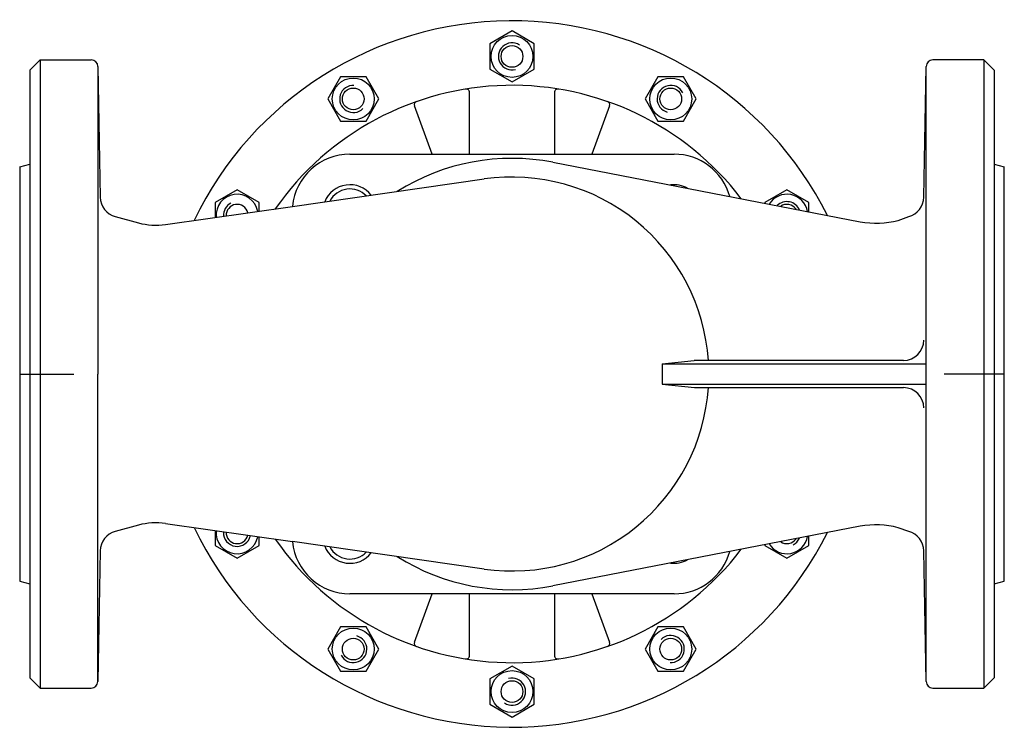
# Model space of a CAD drawing. Extents: x 75 to 365, y -962 to -754.
import ezdxf

# ---------------------------------------------------------------- set-up
doc = ezdxf.new("R2010")
doc.units = 0
doc.layers.get('0').update_dxf_attribs({"linetype": 'CONTINUOUS'})

# ---------------------------------------------------------------- blocks, each defined once
blk = doc.blocks.new('DMA160', base_point=(126.61, -961.91))
at = {"color": 7}
for p, q in [((220.27, -756.9), (213.77, -760.65)), ((226.77, -760.65), (220.27, -756.9)), ((213.77, -760.65), (213.77, -768.16)), ((226.77, -768.16), (226.77, -760.65)), ((213.77, -768.16), (220.27, -771.91)), ((220.27, -771.91), (226.77, -768.16)), ((169.77, -770.43), (166.01, -776.93)), ((177.27, -770.43), (169.77, -770.43)), ((181.03, -776.93), (177.27, -770.43)), ((263.27, -770.43), (259.51, -776.93)), ((270.77, -770.43), (263.27, -770.43)), ((274.53, -776.93), (270.77, -770.43)), ((166.01, -776.93), (169.77, -783.43)), ((177.27, -783.43), (181.03, -776.93)), ((259.51, -776.93), (263.27, -783.43)), ((270.77, -783.43), (274.53, -776.93)), ((169.77, -783.43), (177.27, -783.43)), ((263.27, -783.43), (270.77, -783.43)), ((139.3, -803.65), (132.8, -807.4)), ((145.8, -807.4), (139.3, -803.65)), ((301.24, -803.65), (294.74, -807.4)), ((307.74, -807.4), (301.24, -803.65)), ((132.8, -807.4), (132.8, -811.81)), ((145.8, -809.95), (145.8, -807.4)), ((294.74, -807.4), (294.74, -807.63)), ((307.74, -810.14), (307.74, -807.4)), ((132.8, -904), (132.8, -908.41)), ((145.8, -908.41), (145.8, -905.86)), ((307.74, -908.41), (307.74, -905.67)), ((132.8, -908.41), (139.3, -912.16)), ((139.3, -912.16), (145.8, -908.41)), ((294.74, -908.18), (294.74, -908.41)), ((294.74, -908.41), (301.24, -912.16)), ((301.24, -912.16), (307.74, -908.41)), ((169.77, -932.38), (166.01, -938.88)), ((177.27, -932.38), (169.77, -932.38)), ((181.03, -938.88), (177.27, -932.38)), ((263.27, -932.38), (259.51, -938.88)), ((270.77, -932.38), (263.27, -932.38)), ((274.53, -938.88), (270.77, -932.38)), ((166.01, -938.88), (169.77, -945.38)), ((177.27, -945.38), (181.03, -938.88)), ((259.51, -938.88), (263.27, -945.38)), ((270.77, -945.38), (274.53, -938.88)), ((169.77, -945.38), (177.27, -945.38)), ((220.27, -943.9), (213.77, -947.65)), ((226.77, -947.65), (220.27, -943.9)), ((263.27, -945.38), (270.77, -945.38)), ((213.77, -947.65), (213.77, -955.16)), ((226.77, -955.16), (226.77, -947.65)), ((213.77, -955.16), (220.27, -958.91)), ((220.27, -958.91), (226.77, -955.16))]:
    blk.add_line(p, q, dxfattribs=at)
for centre, radius in [((220.27, -764.41), 6.17), ((220.27, -764.41), 3.2), ((173.52, -776.93), 6.17), ((267.02, -776.93), 6.17), ((173.52, -776.93), 3.2), ((267.02, -776.93), 3.2), ((173.52, -938.88), 6.17), ((267.02, -938.88), 6.17), ((173.52, -938.88), 3.2), ((267.02, -938.88), 3.2), ((220.27, -951.41), 6.17), ((220.27, -951.41), 3.2)]:
    blk.add_circle(centre, radius, dxfattribs=at)
for centre, radius, start, end in [((220.27, -857.91), 104, 26.6878, 154.2325), ((220.27, -764.41), 4, 57, 285), ((173.52, -776.93), 4, 87, 315), ((267.02, -776.93), 4, 27, 255), ((139.3, -811.16), 6.17, 10.636, 185.6217), ((301.24, -811.16), 6.17, 10.2077, 147.9053), ((139.3, -811.16), 4, 117, 184.2567), ((139.3, -811.16), 3.2, 12.9711, 183.2866), ((301.24, -811.16), 4, 22.9073, 135.2057), ((301.24, -811.16), 3.2, 33.1866, 124.9264), ((220.27, -857.91), 104, 205.7675, 333.3122), ((139.3, -904.66), 6.18, 174.3783, 349.364), ((139.3, -904.66), 4, 177, 347.999), ((139.3, -904.66), 3.2, 176.7134, 347.0289), ((301.24, -904.66), 6.17, 212.0947, 349.7923), ((301.24, -904.66), 3.2, 235.0736, 326.8134), ((301.24, -904.66), 4, 297, 337.0927), ((173.52, -938.88), 4, 207, 75), ((267.02, -938.88), 4, 267, 135), ((220.27, -951.41), 4, 237, 105)]:
    blk.add_arc(centre, radius, start, end, dxfattribs=at)

msp = doc.modelspace()

# ---------------------------------------------------------------- linework, layer by layer
at = {"color": 7}
for p, q in [((78.27, -768.41), (81.27, -765.41)), ((81.27, -765.41), (81.27, -950.41)), ((81.27, -765.41), (96.3, -765.41)), ((359.27, -765.41), (344.24, -765.41)), ((359.27, -765.41), (359.27, -950.41)), ((359.27, -765.41), (362.27, -768.41)), ((78.27, -768.41), (78.27, -947.41)), ((98.3, -767.41), (98.98, -805.89)), ((98.3, -767.41), (98.3, -857.91)), ((341.56, -805.89), (342.24, -767.37)), ((342.24, -948.44), (342.24, -767.37)), ((362.27, -768.41), (362.27, -947.41)), ((207.77, -793.18), (207.77, -775)), ((232.77, -775), (232.77, -793.18)), ((196.71, -793.18), (191.54, -778.98)), ((249, -778.98), (243.83, -793.18)), ((172.54, -793.18), (268, -793.18)), ((75.27, -796.91), (78.27, -796.1)), ((232.32, -795.56), (322.84, -813.06)), ((362.27, -796.1), (365.27, -796.91)), ((155.62, -808.55), (212.07, -800.49)), ((118.26, -813.89), (155.62, -808.55)), ((103.42, -811.58), (110.26, -813.41)), ((334.05, -812.67), (337.12, -811.58)), ((264.45, -854.91), (273.97, -853.91)), ((264.45, -854.91), (342.24, -854.91)), ((264.45, -854.91), (264.45, -860.91)), ((335.56, -853.91), (273.97, -853.91)), ((98.3, -948.44), (98.3, -857.91)), ((264.54, -860.91), (342.24, -860.91)), ((264.54, -860.91), (274.05, -861.91)), ((274.05, -861.91), (335.56, -861.91)), ((110.26, -902.4), (103.42, -904.24)), ((118.26, -901.92), (155.62, -907.26)), ((322.84, -902.75), (232.32, -920.25)), ((337.12, -904.24), (334.05, -903.15)), ((212.07, -915.32), (155.62, -907.26)), ((98.98, -909.93), (98.3, -948.44)), ((342.24, -948.44), (341.56, -909.93)), ((75.27, -918.91), (78.27, -919.71)), ((362.27, -919.71), (365.27, -918.91)), ((268, -922.64), (172.54, -922.64)), ((191.54, -936.83), (196.71, -922.64)), ((207.77, -940.81), (207.77, -922.64)), ((232.77, -922.64), (232.77, -940.81)), ((243.83, -922.64), (249, -936.83)), ((81.27, -950.41), (78.27, -947.41)), ((362.27, -947.41), (359.27, -950.41)), ((81.27, -950.41), (96.3, -950.41)), ((344.24, -950.41), (359.27, -950.41))]:
    msp.add_line(p, q, dxfattribs=at)
at = {"color": 1}
for p, q in [((75.27, -796.91), (75.27, -918.91)), ((365.27, -918.91), (365.27, -796.91)), ((75.27, -857.91), (91.19, -857.91)), ((365.27, -857.91), (347.58, -857.91))]:
    msp.add_line(p, q, dxfattribs=at)
at = {"color": 7}
for centre, radius, start, end in [((96.3, -767.41), 2, 0, 90), ((344.24, -767.41), 2, 90, 179), ((220.27, -857.91), 85, 37.3928, 145.1011), ((206.77, -775), 1, 0, 99.2484), ((233.77, -775), 1, 80.7516, 180), ((192.48, -778.64), 1, 109.3179, 200), ((248.06, -778.64), 1, 340, 70.6821), ((172.54, -810.18), 17, 90, 174.5168), ((220.27, -857.91), 63.5, 79.0565, 122.1513), ((268, -810.18), 17, 15.5259, 90), ((220.27, -857.91), 58, 3.9546, 98.1288), ((172.54, -810.18), 8, 38.1362, 158.1214), ((268, -810.18), 8, 60.3464, 97.7666), ((104.98, -805.78), 6, 181, 255), ((172.54, -810.18), 6.75, 44.4795, 151.7782), ((335.56, -805.78), 6, 285, 359), ((115.43, -794.09), 20, 255, 278.1288), ((327.58, -788.52), 25, 259.0565, 285), ((335.56, -847.91), 6, 270, 0), ((220.27, -857.91), 58, 261.8712, 356.0454), ((335.56, -867.91), 6, 0, 90), ((115.43, -921.72), 20, 81.8712, 105), ((104.98, -910.03), 6, 105, 179), ((327.58, -927.3), 25, 75, 100.9435), ((335.56, -910.03), 6, 1, 75), ((220.27, -857.91), 85, 214.8989, 322.6072), ((172.54, -905.64), 17, 185.4832, 270), ((172.54, -905.64), 8, 201.8786, 321.8638), ((172.54, -905.64), 6.75, 208.2218, 315.5205), ((268, -905.64), 17, 270, 344.4741), ((220.27, -857.91), 63.5, 237.8487, 280.9435), ((268, -905.64), 8, 262.2334, 299.6536), ((192.48, -937.18), 1, 160, 250.6821), ((248.06, -937.18), 1, 289.3179, 20), ((206.77, -940.81), 1, 260.7516, 0), ((233.77, -940.81), 1, 180, 279.2484), ((96.3, -948.41), 2, 270, 359), ((344.24, -948.41), 2, 181, 270)]:
    msp.add_arc(centre, radius, start, end, dxfattribs=at)

# ---------------------------------------------------------------- block references
msp.add_blockref('DMA160', (126.61, -961.91))

doc.saveas('drawing.dxf')
